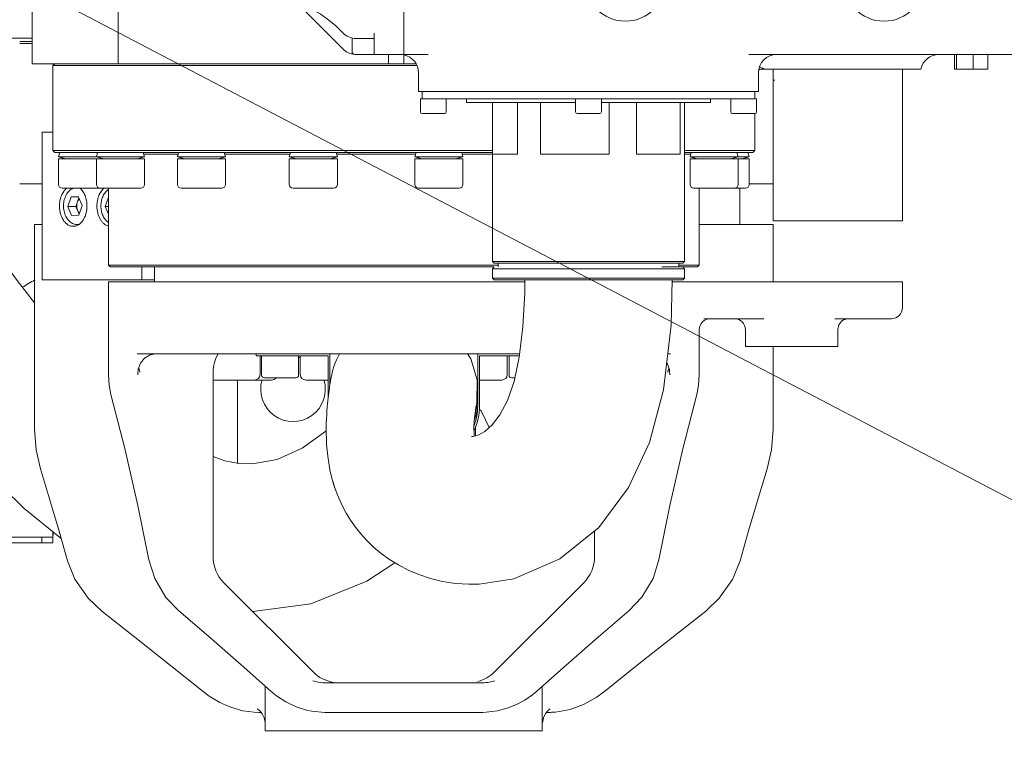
# Model space of a CAD drawing. Header units: millimetres. Extents: x -4455 to 4455, y -3150 to 3150.
# Tile 17 of 22: x 2368 to 2634, y 283 to 484. Entities that reach past the tile are written whole.
import ezdxf

# ---------------------------------------------------------------- set-up
doc = ezdxf.new("R2010")
doc.units = ezdxf.units.MM
doc.layers.get('0').update_dxf_attribs({"lineweight": 35})
for name, color, linetype, lineweight in [('02___PRT_ALL_AXES', 7, 'Continuous', 18), ('06___PRT_AL_SURFS', 7, 'Continuous', 18), ('尺寸线层', 7, 'Continuous', 18), ('粗实线层', 7, 'Continuous', 35)]:
    doc.layers.add(name, color=color, linetype=linetype, lineweight=lineweight)
doc.styles.add('标准', font='txt', dxfattribs={"width": 0.667})
doc.dimstyles.new('标准', dxfattribs={"dimscale": 30, "dimtxt": 3.5, "dimasz": 4, "dimexe": 2, "dimexo": 0, "dimtad": 1, "dimdsep": 46, "dimtxsty": '标准', "dimblk": '_CAXARROW', "dimcen": 0, "dimdle": 6, "dimazin": 2, "dimtfac": 0.707107, "dimtdec": 3, "dimtmove": 2, "dimatfit": 3, "dimfxl": 0, "dimfrac": 2, "dimtolj": 1, "dimarcsym": 0})

# ---------------------------------------------------------------- blocks, each defined once
blk = doc.blocks.new('768697879')
at = {"color": 7, "linetype": 'Continuous'}
for p, q in [((69.38, 176.55), (69.38, -56.9)), ((92.64, -56.9), (92.64, 100.6)), ((170, -54.49), (170, 89.27)), ((153.54, -52.94), (141.46, -40.86)), ((69.38, -50), (47, -50)), ((153.29, -48.35), (153.46, -48.53)), ((153.46, -48.53), (153.46, -48.53)), ((156, -53.65), (156, -49.92)), ((157.07, -50.07), (162, -50.07)), ((162, -48.63), (162, -54.4)), ((156.75, -54.4), (176.56, -54.4)), ((165.81, -54.4), (165.81, -56.9)), ((170, -56.9), (170, -54.5)), ((350, -54.4), (263.44, -54.4)), ((319.11, -54.4), (319.11, -58.4)), ((319.63, -54.4), (319.63, -58.4)), ((324.19, -54.4), (324.19, -58.4)), ((328.15, -54.4), (328.15, -58.4)), ((69.38, -56.9), (173.27, -56.9)), ((75.5, -56.9), (75, -57.4)), ((173.52, -57.4), (75, -57.4)), ((267.09, -58.4), (267.25, -58.4)), ((267.25, -58.4), (310, -58.4)), ((270, -58.4), (270, -99.4)), ((328.15, -58.4), (319.11, -58.4)), ((174, -64.4), (174, -59.4)), ((266, -64.4), (266, -59.4)), ((305, -99.4), (305, -59.4)), ((270.44, -61.4), (270, -61.4)), ((174.5, -66.4), (175, -66.4)), ((174.5, -66.4), (174.5, -69.9)), ((181.5, -66.4), (181.5, -69.9)), ((216.5, -66.4), (216.5, -69.9)), ((218.4, -66.4), (221.6, -66.4)), ((223.5, -66.4), (223.5, -69.9)), ((258.5, -66.4), (258.5, -69.9)), ((265, -66.4), (265.5, -66.4)), ((265.5, -66.4), (265.5, -69.9)), ((194, -67.4), (194, -81.4)), ((200.8, -67.4), (200.8, -81.4)), ((207.04, -67.4), (207.04, -81.4)), ((225.58, -67.4), (225.58, -81.4)), ((233.04, -67.4), (233.04, -81.4)), ((244.78, -67.4), (244.78, -81.4)), ((181, -70.4), (175, -70.4)), ((223, -70.4), (217, -70.4)), ((265, -70.4), (259, -70.4)), ((194, -80.4), (75, -80.4)), ((75.5, -80.9), (75, -80.4)), ((194, -80.9), (75.5, -80.9)), ((76.84, -80.9), (76.52, -82.06)), ((99.78, -82.06), (76.52, -82.06)), ((78.5, -82.6), (76.52, -82.06)), ((76.52, -82.6), (99.78, -82.6)), ((76.52, -82.6), (76.52, -89.6)), ((87.1, -80.9), (86.78, -82.06)), ((88.76, -82.6), (86.78, -82.06)), ((86.78, -82.6), (86.78, -89.6)), ((87.54, -82.6), (88.15, -82.43)), ((97.8, -82.6), (99.78, -82.06)), ((99.46, -80.9), (99.78, -82.06)), ((99.6, -81.4), (108.9, -81.4)), ((99.78, -82.6), (99.78, -89.6)), ((109.04, -80.9), (108.72, -82.06)), ((121.72, -82.06), (108.72, -82.06)), ((110.7, -82.6), (108.72, -82.06)), ((108.72, -82.6), (121.72, -82.6)), ((108.72, -82.6), (108.72, -89.6)), ((119.74, -82.6), (121.72, -82.06)), ((121.4, -80.9), (121.72, -82.06)), ((121.54, -81.4), (139.18, -81.4)), ((121.72, -82.6), (121.72, -89.6)), ((139.32, -80.9), (139, -82.06)), ((152, -82.06), (139, -82.06)), ((140.98, -82.6), (139, -82.06)), ((139, -82.6), (152, -82.6)), ((139, -82.6), (139, -89.6)), ((150.02, -82.6), (152, -82.06)), ((151.68, -80.9), (152, -82.06)), ((151.82, -81.4), (173.19, -81.4)), ((152, -82.6), (152, -89.6)), ((173.33, -80.9), (173.01, -82.06)), ((186.01, -82.06), (173.01, -82.06)), ((174.99, -82.6), (173.01, -82.06)), ((173.01, -82.6), (186.01, -82.6)), ((173.01, -82.6), (173.01, -89.6)), ((184.03, -82.6), (186.01, -82.06)), ((185.69, -80.9), (186.01, -82.06)), ((185.83, -81.4), (194, -81.4)), ((186.01, -82.6), (186.01, -89.6)), ((200.8, -81.4), (194, -81.4)), ((225.58, -81.4), (207.04, -81.4)), ((244.78, -81.4), (233.04, -81.4)), ((265, -80.4), (246, -80.4)), ((264.5, -80.9), (246, -80.9)), ((246, -81.4), (247.68, -81.4)), ((247.82, -80.9), (247.5, -82.06)), ((263.48, -82.06), (247.5, -82.06)), ((249.48, -82.6), (247.5, -82.06)), ((247.5, -82.6), (263.48, -82.6)), ((247.5, -82.6), (247.5, -89.6)), ((258.52, -82.6), (260.5, -82.06)), ((260.18, -80.9), (260.5, -82.06)), ((260.5, -82.6), (260.5, -89.6)), ((261.5, -82.6), (263.48, -82.06)), ((263.16, -80.9), (263.48, -82.06)), ((263.48, -82.6), (263.48, -89.6)), ((264.5, -80.9), (265, -80.4)), ((98.78, -90.6), (77.52, -90.6)), ((120.72, -90.6), (109.72, -90.6)), ((151, -90.6), (140, -90.6)), ((185.01, -90.6), (174.01, -90.6)), ((262.48, -90.6), (248.5, -90.6)), ((78.99, -95.51), (79.9, -92.96)), ((79.9, -92.96), (81.85, -92.85)), ((79.9, -92.96), (81.89, -92.96)), ((82.01, -93.23), (81.2, -95.51)), ((82.89, -95.29), (81.85, -92.85)), ((89.12, -95.51), (90, -93.04)), ((78.99, -95.51), (81.2, -95.51)), ((78.99, -95.51), (80.03, -97.95)), ((81.2, -95.51), (82.07, -97.57)), ((82.89, -95.29), (81.98, -97.84)), ((89.12, -95.51), (90, -95.51)), ((89.12, -95.51), (90, -97.58)), ((81.98, -97.84), (80.03, -97.95)), ((70, -100.4), (72.05, -100.4)), ((70, -100.4), (70, -155.8)), ((82.02, -100.4), (81.49, -100.4)), ((250, -100.4), (270, -100.4)), ((305, -99.4), (270, -99.4)), ((270, -115.9), (270, -100.4)), ((195.5, -111.4), (90, -111.4)), ((90.5, -111.9), (90, -111.4)), ((194.5, -111.9), (90.5, -111.9)), ((194, -110.4), (246, -110.4)), ((194.5, -110.9), (194, -110.4)), ((194.5, -111.9), (194, -112.4)), ((194.5, -110.9), (245.5, -110.9)), ((195.5, -110.9), (195.5, -111.9)), ((245.5, -111.9), (239.88, -111.9)), ((244.5, -110.9), (244.5, -111.9)), ((250, -111.4), (244.5, -111.4)), ((245.5, -110.9), (246, -110.4)), ((249.5, -111.9), (245.5, -111.9)), ((245.5, -111.9), (246, -112.4)), ((249.5, -111.9), (250, -111.4)), ((246, -112.4), (194, -112.4)), ((90, -115.9), (202.75, -115.9)), ((90, -141.08), (90, -115.9)), ((194, -114.9), (246, -114.9)), ((194.5, -115.4), (194, -114.9)), ((194.5, -115.4), (245.5, -115.4)), ((242.68, -115.9), (305, -115.9)), ((245.5, -115.4), (246, -114.9)), ((305, -122.9), (305, -115.9)), ((267.5, -125.9), (251.22, -125.9)), ((302, -125.9), (286.69, -125.9)), ((287.5, -128.86), (287.81, -127.53)), ((287.81, -127.53), (288.63, -126.51)), ((288.63, -126.51), (288.66, -126.49)), ((250, -141.08), (250, -128.9)), ((262.5, -128.9), (262.5, -133.4)), ((287.5, -128.86), (287.5, -133.4)), ((201.37, -135.4), (97.79, -135.4)), ((99.82, -136.57), (101.32, -135.7)), ((101.32, -135.7), (102.9, -135.42)), ((130, -135.4), (130, -135.9)), ((149.5, -135.9), (130, -135.9)), ((131.07, -135.9), (131.07, -141)), ((131.5, -135.9), (131.5, -141.15)), ((141.5, -135.9), (141.5, -141.15)), ((141.98, -135.9), (141.98, -141)), ((149.5, -147.43), (149.5, -135.9)), ((201.31, -135.9), (190.5, -135.9)), ((190.5, -135.9), (190.5, -149.54)), ((198.02, -135.9), (198.02, -141)), ((198.5, -135.9), (198.5, -141.15)), ((242.21, -135.4), (241.47, -135.4)), ((287.5, -133.4), (262.5, -133.4)), ((270, -155.8), (270, -133.4)), ((98.7, -137.89), (99.82, -136.57)), ((241.19, -137.78), (241.33, -137.95)), ((98, -141.06), (98, -141.08)), ((98.04, -140), (98.05, -139.99)), ((98.22, -139.1), (98.23, -139.17)), ((98.22, -139.1), (98.23, -139.17)), ((118.37, -190.26), (118.37, -140.4)), ((241.95, -139.99), (241.96, -140)), ((241.95, -139.99), (242, -141.07)), ((242, -141.08), (242, -141.06)), ((134.2, -142.5), (118.37, -142.5)), ((125, -142.5), (125, -165)), ((140.75, -141.9), (132.25, -141.9)), ((149.5, -142.5), (143.48, -142.5)), ((150.2, -142.5), (150, -142.5)), ((150.25, -142.23), (150.18, -142.63)), ((150.31, -141.89), (150.25, -142.23)), ((190, -142.5), (189.85, -142.5)), ((196.52, -142.5), (190.5, -142.5)), ((200.06, -141.9), (199.25, -141.9)), ((90.71, -146.37), (90.71, -146.37)), ((245.5, -161.09), (249.29, -146.37)), ((249.29, -146.37), (249.29, -146.37)), ((189.57, -151.54), (189.61, -150.73)), ((189.82, -149.73), (189.59, -149.5)), ((190.95, -150.85), (190.44, -150.34)), ((193.08, -155.37), (190.95, -150.85)), ((70, -155.79), (70.44, -161.36)), ((189.02, -157.16), (189, -155.33)), ((189.07, -157.7), (189.02, -157.16)), ((189.41, -156.75), (189.42, -155.58)), ((189.41, -157.62), (189.41, -156.75)), ((189.42, -155.58), (189.43, -155.08)), ((188.69, -157.75), (188.28, -157.73)), ((70.44, -161.36), (71.64, -166.52)), ((129.05, -165.18), (125.17, -165.02)), ((71.64, -166.52), (71.64, -166.52)), ((268.36, -166.52), (268.36, -166.52)), ((75, -183.57), (75, -185)), ((76.67, -183.4), (78.94, -191.42)), ((221.63, -190.26), (221.63, -183.28)), ((78.94, -191.42), (78.94, -191.42)), ((100.97, -191.17), (100.97, -191.17)), ((237.48, -196.15), (239.03, -191.17)), ((239.03, -191.17), (239.03, -191.17)), ((261.06, -191.42), (261.06, -191.42)), ((145.44, -221.47), (121.3, -197.33)), ((194.56, -221.47), (218.7, -197.33)), ((84.51, -201.46), (88.26, -205)), ((230.93, -204.91), (222.75, -211.97)), ((242.89, -211.97), (251.74, -204.99)), ((115.63, -226.76), (106.85, -219.72)), ((125.95, -219.56), (133.99, -226.67)), ((132.5, -225.34), (132.5, -237.4)), ((191.26, -224.4), (148.74, -224.4)), ((207.5, -237.4), (207.5, -225.34)), ((115.63, -226.76), (117.34, -228.03)), ((117.34, -228.03), (120.15, -229.7)), ((133.99, -226.67), (135.56, -227.94)), ((202.77, -229.08), (204.85, -227.63)), ((204.85, -227.63), (206.01, -226.66)), ((120.15, -229.7), (121.8, -230.48)), ((121.8, -230.48), (121.8, -230.48)), ((129.5, -232.36), (130.78, -232.4)), ((131.36, -232.4), (130.78, -232.4)), ((130.78, -232.4), (130.78, -232.4)), ((148.61, -232.4), (145.11, -232.1)), ((148.61, -232.4), (191.39, -232.4)), ((192.31, -232.38), (191.39, -232.4)), ((209.22, -232.4), (208.64, -232.4)), ((132.5, -237.4), (207.5, -237.4))]:
    blk.add_line(p, q, dxfattribs=at)
for points in [[(144.26, -41.88), (145.54, -42.45), (147.32, -43.45), (149.34, -44.85), (151.46, -46.6), (153.29, -48.35)], [(266.14, -58.49), (266.21, -58.48), (266.39, -58.46)], [(266.39, -58.46), (266.57, -58.44), (266.74, -58.42), (266.92, -58.41), (267.09, -58.4)], [(70, -121.56), (65.3, -115.59), (59.53, -107.76), (54.27, -100.17), (49.47, -92.84), (47.73, -90)], [(3.08, -92.76), (8.22, -101.94), (13.96, -111.5), (20.39, -121.46), (27.58, -131.85), (35.66, -142.66), (44.8, -153.92), (55.23, -165.56), (67.19, -177.29), (77.23, -185.36)], [(202.76, -115.4), (202.73, -118.87), (202.24, -128.09), (201.26, -136.33), (199.84, -142.92), (198.04, -148.02), (196.02, -151.86), (193.93, -154.61), (191.89, -156.44), (190.32, -157.34), (189.17, -157.69), (188.69, -157.75)], [(190.37, -197.71), (199.76, -196.28), (212.26, -190.9), (222.76, -182.35), (230.84, -171.58), (236.53, -159.42), (240.33, -145.17), (242.37, -127.6), (242.69, -115.4)], [(288.63, -126.51), (288.71, -126.45), (288.81, -126.38), (288.95, -126.29), (289.11, -126.2), (289.29, -126.12), (289.49, -126.04), (289.71, -125.98), (289.92, -125.94), (290.14, -125.91), (290.36, -125.9), (290.38, -125.9)], [(288.69, -126.47), (288.73, -126.44), (288.77, -126.4), (288.83, -126.37), (288.9, -126.32), (288.97, -126.28), (289.06, -126.23), (289.16, -126.18), (289.27, -126.13), (289.4, -126.08), (289.53, -126.03), (289.68, -125.99), (289.83, -125.95), (289.99, -125.93), (290.15, -125.91), (290.33, -125.9), (290.38, -125.9)], [(152.6, -135.4), (152.6, -135.4), (151.78, -137.03), (151.16, -138.58), (150.72, -139.99), (150.47, -141.05), (150.34, -141.68), (150.28, -142.07), (150.26, -142.2)], [(189.78, -148.35), (189.85, -142.47), (188.16, -136.74), (187.26, -135.4)], [(98.04, -140), (98.11, -139.52), (98.7, -137.89)], [(241.33, -137.95), (241.91, -139.6), (241.96, -140)], [(90, -141.07), (90.2, -143.91), (90.71, -146.37)], [(98, -141.07), (98.02, -140.34), (98.05, -139.99)], [(249.29, -146.37), (249.8, -143.87), (250, -141.07)], [(150.18, -142.63), (150.12, -142.96), (150.06, -143.35), (149.99, -143.79), (149.92, -144.27), (149.84, -144.8), (149.76, -145.36), (149.68, -145.96), (149.6, -146.62), (149.51, -147.33), (149.43, -148.1)], [(90.71, -146.37), (94.49, -161.03), (98, -176.4), (100.97, -191.17)], [(149.43, -148.1), (149.34, -148.93), (149.26, -149.84), (149.18, -150.81), (149.12, -151.86), (149.06, -152.99), (149.02, -154.2), (148.99, -155.48), (149, -156.84), (149.03, -158.29), (149.11, -159.82), (149.23, -161.44), (149.41, -163.13), (149.66, -164.89), (150, -166.74), (150.44, -168.66), (151, -170.66), (151.68, -172.67), (152.48, -174.66), (153.39, -176.62), (154.43, -178.55), (155.6, -180.44), (156.91, -182.31), (158.37, -184.14), (160, -185.93), (161.82, -187.69), (163.84, -189.39), (166.08, -191.01), (168.53, -192.53), (171.2, -193.92), (174.09, -195.14), (177.19, -196.17), (180.47, -196.96), (183.95, -197.5), (187.6, -197.74), (190.36, -197.72)], [(189.39, -150.79), (189.54, -149.81), (189.64, -149.17), (189.75, -148.57), (189.78, -148.35)], [(189.61, -150.73), (189.66, -150), (189.71, -149.36), (189.75, -148.81), (189.79, -148.37), (189.82, -148.12)], [(189, -155.33), (189.09, -153.54), (189.24, -152.01), (189.39, -150.79)], [(189.49, -153.2), (189.52, -152.43), (189.57, -151.54)], [(149, -156.22), (148.87, -156.33), (142.49, -160.89), (135.73, -164), (129.05, -165.18)], [(268.36, -166.52), (269.55, -161.41), (270, -155.79)], [(239.03, -191.17), (241.98, -176.46), (245.5, -161.09)], [(125.37, -165.04), (121.54, -164.36), (118.37, -163.21)], [(71.64, -166.52), (74.09, -174.59), (76.67, -183.4)], [(261.06, -191.42), (263.35, -183.33), (265.93, -174.52), (268.36, -166.52)], [(150.58, -169.18), (150.64, -169.42), (150.92, -170.41)], [(150.92, -170.41), (151.27, -171.49), (151.35, -171.72)], [(78.94, -191.42), (80.96, -196.39), (84.51, -201.46)], [(100.97, -191.17), (102.55, -196.22), (105.61, -201.29), (109.07, -204.91)], [(251.74, -204.99), (255.42, -201.54), (259, -196.47), (261.06, -191.42)], [(129.11, -205.14), (144.8, -203.02), (160.03, -196.92), (167.57, -191.94)], [(230.93, -204.91), (234.43, -201.23), (237.48, -196.15)], [(88.26, -205), (97.18, -212.03), (106.85, -219.72)], [(109.07, -204.91), (117.19, -211.91), (125.95, -219.56)], [(206.01, -226.66), (213.99, -219.61), (222.75, -211.97)], [(224.37, -226.76), (233.22, -219.66), (242.89, -211.97)], [(135.56, -227.94), (138.07, -229.57), (140.85, -230.9), (143.94, -231.86), (145.12, -232.1)], [(192.3, -232.38), (195.33, -232.02), (198.01, -231.31), (200.5, -230.31), (202.77, -229.08)], [(210.21, -232.38), (211.11, -232.31), (215, -231.6), (218.67, -230.27), (222.07, -228.42), (224.37, -226.76)], [(121.8, -230.48), (123.41, -231.11), (126.44, -231.95), (129.5, -232.36)], [(130.32, -231.44), (130.29, -231.43), (130.48, -231.55)], [(130.48, -231.55), (131.02, -231.99), (131.69, -232.8)], [(208.38, -232.7), (209.06, -231.91), (209.51, -231.55), (209.65, -231.46)], [(131.69, -232.8), (132.21, -233.85), (132.49, -235.15), (132.49, -235.28)], [(207.51, -235.27), (207.78, -233.87), (208.38, -232.7)]]:
    blk.add_lwpolyline(points, dxfattribs=at)
for centre, radius, start, end in [((230, -34.4), 11, 180, 360), ((300, -34.4), 11, 180, 360), ((157.07, -49.4), 5, 225, 266.3419), ((156.75, -53.65), 0.75, 180, 270), ((169, -59.4), 5, 0, 78.463), ((271, -59.4), 5, 90, 180), ((314.9, -59.4), 5, 90, 168.463), ((264.81, -65.28), 7.5, 70.0043, 70.4513), ((310, -59.4), 5, 168.3502, 180), ((175, -69.9), 0.5, 180, 270), ((181, -69.9), 0.5, 270, 0), ((217, -69.9), 0.5, 180, 270), ((223, -69.9), 0.5, 270, 360), ((259, -69.9), 0.5, 180, 270), ((265, -69.9), 0.5, 270, 0), ((77.52, -89.6), 1, 180, 270), ((81.55, -93.32), 2.93, 111.5606, 112.3971), ((87.78, -89.6), 1, 180, 270), ((98.78, -89.6), 1, 270, 0), ((109.72, -89.6), 1, 180, 270), ((120.72, -89.6), 1, 270, 0), ((140, -89.6), 1, 180, 270), ((151, -89.6), 1, 270, 360), ((174.01, -89.6), 1, 180, 270), ((185.01, -89.6), 1, 270, 360), ((248.5, -89.6), 1, 180, 270), ((259.5, -89.6), 1, 270, 0), ((262.48, -89.6), 1, 270, 0), ((0, 0), 135, 299.5837, 301.303), ((302, -122.9), 3, 270, 0), ((253, -128.9), 3, 90, 180), ((259.5, -128.9), 3, 0, 90), ((128.37, -140.4), 10, 149.6683, 180), ((140, -145), 8.75, 76.805, 79.9681), ((109.41, -136.77), 11.43, 192.0952, 195.7899), ((109.89, -136.64), 11.93, 195.7692, 198.3597), ((129.57, -141), 1.5, 270, 0), ((132.25, -141.15), 0.75, 180, 270), ((140.75, -141.15), 0.75, 270, 0), ((143.48, -141), 1.5, 180, 270), ((196.52, -141), 1.5, 270, 0), ((199.25, -141.15), 0.75, 180, 270), ((231.04, -136.88), 10.97, 347.847, 348.28), ((140, -145), 8.75, 163.2231, 16.7752), ((134.2, -141), 1.5, 270, 322.7574), ((175, -149.54), 15.5, 334.8534, 0), ((85, -185), 10, 172.512, 180), ((128.37, -190.26), 10, 180, 225), ((211.63, -190.26), 10, 315, 0), ((152.52, -214.4), 10, 225, 261.073), ((187.48, -214.4), 10, 285, 315), ((209.21, -211.68), 20.72, 270.0082, 271.2801), ((209.21, -211.71), 20.69, 271.2806, 272.7552)]:
    blk.add_arc(centre, radius, start, end, dxfattribs=at)
for points, knots in [([(157.07, -50.07), (156.4, -50.07), (155.06, -49.8), (153.93, -49.01), (153.46, -48.53)], [0, 0, 0, 0, 574.614934, 1149.215853, 1149.215853, 1149.215853, 1149.215853]), ([(267.09, -58.13), (266.88, -58.06), (266.6, -57.96), (266.32, -57.86), (266.25, -57.84)], [0, 0, 0, 0, 1405.59663, 1868.856018, 1868.856018, 1868.856018, 1868.856018]), ([(79.45, -91.26), (79.59, -91.12), (79.9, -90.87), (80.25, -90.69), (80.43, -90.61)], [0, 0, 0, 0, 466.892314, 921.373144, 921.373144, 921.373144, 921.373144]), ([(81.49, -100.4), (81.28, -100.4), (80.87, -100.35), (80.28, -100.14), (79.73, -99.81), (79.24, -99.36), (78.82, -98.82), (78.46, -98.2), (78.19, -97.52), (77.99, -96.79), (77.88, -96.02), (77.86, -95.24), (77.92, -94.47), (78.06, -93.71), (78.29, -93), (78.6, -92.34), (78.98, -91.75), (79.28, -91.41), (79.45, -91.26)], [0, 0, 0, 0, 328.362392, 660.463273, 1000.057551, 1350.718283, 1715.069952, 2094.214594, 2487.513214, 2892.689589, 3306.170382, 3723.507254, 4139.862079, 4550.497375, 4951.257076, 5339.045697, 5712.207375, 6070.821294, 6070.821294, 6070.821294, 6070.821294]), ([(90, -99.88), (89.85, -99.78), (89.57, -99.55), (89.19, -99.14), (88.86, -98.67), (88.48, -97.97), (88.14, -96.98), (87.97, -95.72), (88.03, -94.44), (88.27, -93.41), (88.58, -92.65), (88.86, -92.13), (89.19, -91.66), (89.45, -91.38), (89.58, -91.26)], [0, 0, 0, 0, 269.383729, 546.992873, 833.838439, 1130.195105, 1747.937966, 2389.420792, 3035.979537, 3667.551268, 3972.886464, 4269.171496, 4556.000724, 4833.534663, 4833.534663, 4833.534663, 4833.534663]), ([(89.58, -91.26), (89.61, -91.22), (89.75, -91.11), (89.89, -91), (90, -90.92)], [0, 0, 0, 0, 246.426754, 975.224369, 975.224369, 975.224369, 975.224369]), ([(81.72, -96.73), (81.64, -96.54), (81.51, -96.13), (81.44, -95.5), (81.48, -94.85), (81.58, -94.43), (81.65, -94.23)], [0, 0, 0, 0, 412.167713, 842.024021, 1274.231548, 1693.064146, 1693.064146, 1693.064146, 1693.064146]), ([(81.65, -94.23), (81.68, -94.16), (81.79, -93.88), (81.95, -93.61), (82.1, -93.44)], [0, 0, 0, 0, 249.718985, 948.262173, 948.262173, 948.262173, 948.262173]), ([(82.13, -97.4), (82.09, -97.35), (81.93, -97.15), (81.8, -96.92), (81.72, -96.73)], [0, 0, 0, 0, 230.091682, 966.942626, 966.942626, 966.942626, 966.942626]), ([(241.43, -140.4), (241.46, -140.3), (241.59, -139.9), (241.7, -139.49), (241.76, -139.18)], [0, 0, 0, 0, 527.739419, 2082.228005, 2082.228005, 2082.228005, 2082.228005]), ([(145.33, -223.84), (145.58, -223.92), (146.69, -224.24), (147.85, -224.4), (148.74, -224.4)], [0, 0, 0, 0, 463.622026, 2013.389015, 2013.389015, 2013.389015, 2013.389015]), ([(191.26, -224.4), (191.57, -224.4), (192.72, -224.35), (193.87, -224.1), (194.67, -223.83)], [0, 0, 0, 0, 600.726552, 2249.284478, 2249.284478, 2249.284478, 2249.284478])]:
    blk.add_open_spline(points, degree=3, knots=knots, dxfattribs=at)
for points in [[(267.32, -58.21), (267.24, -58.18), (267.17, -58.16), (267.09, -58.13)], [(267.79, -58.4), (267.65, -58.34), (267.52, -58.28), (267.37, -58.23)]]:
    blk.add_open_spline(points, degree=3, dxfattribs=at)
at = {"layer": '02___PRT_ALL_AXES', "color": 7, "linetype": 'Continuous'}
for p, q in [((69.38, -50.9), (66, -50.9)), ((69.38, -51.4), (66, -51.4)), ((75, -80.4), (75, -57.4)), ((266, -64.4), (174, -64.4)), ((175, -66.4), (175, -64.4)), ((175.14, -66.4), (218.4, -66.4)), ((187, -67.4), (187, -66.4)), ((221.6, -66.4), (264.86, -66.4)), ((253, -67.4), (253, -66.4)), ((265, -66.4), (265, -64.4)), ((216.5, -67.4), (187, -67.4)), ((194, -67.4), (194, -110.4)), ((223.5, -67.4), (253, -67.4)), ((246, -67.4), (246, -110.4)), ((265, -80.4), (265, -70.4)), ((75, -75.4), (72.05, -75.4)), ((72.05, -75.4), (72.05, -115.4)), ((72.05, -89.4), (66, -89.4)), ((90, -111.4), (90, -90.6)), ((250, -111.4), (250, -90.6)), ((261, -100.4), (261, -90.6)), ((263.48, -89.4), (270, -89.4)), ((99.07, -115.4), (99.07, -111.9)), ((102.5, -115.9), (102.5, -111.9)), ((194, -112.4), (194, -114.9)), ((246, -112.4), (246, -114.9)), ((72.05, -115.4), (102.5, -115.4)), ((75, -185), (-75, -185)), ((75, -186.5), (-75, -186.5)), ((72, -185), (72, -186.5)), ((75, -185), (75, -186.5))]:
    blk.add_line(p, q, dxfattribs=at)
for points, knots in [([(78.7, -90.59), (78.39, -90.83), (77.99, -91.29), (77.56, -92), (77.18, -92.82), (76.86, -93.96), (76.78, -94.92), (76.78, -95.4)], [0, 0, 0, 0, 424.306622, 653.853922, 893.816264, 1398.262777, 1922.374659, 1922.374659, 1922.374659, 1922.374659]), ([(84.21, -95.4), (84.21, -94.92), (84.13, -93.96), (83.81, -92.82), (83.43, -92), (83, -91.29), (82.59, -90.83), (82.29, -90.59)], [0, 0, 0, 0, 545.18824, 1069.920297, 1319.532357, 1558.310551, 1999.680015, 1999.680015, 1999.680015, 1999.680015]), ([(88.83, -90.59), (88.53, -90.83), (88.12, -91.29), (87.69, -92), (87.31, -92.82), (87, -93.96), (86.91, -94.92), (86.91, -95.4)], [0, 0, 0, 0, 449.603217, 692.835821, 947.104398, 1481.625339, 2036.984073, 2036.984073, 2036.984073, 2036.984073]), ([(76.78, -95.4), (76.78, -95.76), (76.82, -96.47), (77.03, -97.5), (77.37, -98.45), (77.83, -99.29), (78.39, -99.98), (78.94, -100.42), (79.41, -100.67), (79.76, -100.8), (80.13, -100.88), (80.37, -100.9), (80.49, -100.9)], [0, 0, 0, 0, 572.829535, 1133.824895, 1672.348605, 2179.972029, 2651.888851, 3088.224383, 3295.1739, 3496.120964, 3692.832748, 3887.34674, 3887.34674, 3887.34674, 3887.34674]), ([(80.49, -100.9), (80.62, -100.9), (80.86, -100.88), (81.22, -100.8), (81.58, -100.67), (82.05, -100.42), (82.6, -99.98), (83.16, -99.29), (83.62, -98.45), (83.95, -97.5), (84.16, -96.47), (84.21, -95.76), (84.21, -95.4)], [0, 0, 0, 0, 200.80296, 403.87477, 611.318795, 824.959341, 1275.402342, 1762.577036, 2286.612788, 2842.547883, 3421.681176, 4013.031264, 4013.031264, 4013.031264, 4013.031264]), ([(86.91, -95.4), (86.91, -96.03), (87.02, -96.98), (87.39, -98.15), (87.76, -98.94), (88.22, -99.62), (88.75, -100.18), (89.34, -100.59), (89.78, -100.76), (90, -100.82)], [0, 0, 0, 0, 821.515858, 1216.469427, 1593.03251, 1947.532357, 2278.546164, 2587.492989, 2879.072303, 2879.072303, 2879.072303, 2879.072303])]:
    blk.add_open_spline(points, degree=3, knots=knots, dxfattribs=at)
at = {"layer": '06___PRT_AL_SURFS', "color": 7, "linetype": 'Continuous'}
for p, q in [((150, -143.72), (150, -135.4)), ((190, -135.4), (190, -149.54))]:
    blk.add_line(p, q, dxfattribs=at)
blk.add_arc((175, -149.54), 15, 339.3593, 0, dxfattribs=at)
blk = doc.blocks.new('*X16')
at = {"layer": '尺寸线层', "linetype": 'Continuous', "transparency": 16777216}
for points in [[(966.07, 1227.2), (1079.37, 1184.91), (1065.48, 1158.32)], [(3637.57, -169), (3538.17, -100.12), (3524.27, -126.71)]]:
    blk.add_hatch(color=0, dxfattribs=at).paths.add_polyline_path(points, flags=0)
at = {"layer": '尺寸线层', "color": 0, "linetype": 'Continuous', "transparency": 16777216}
blk.add_line((621.24, 1407.41), (3637.57, -169), dxfattribs=at)
at = {"layer": '尺寸线层', "color": 0, "transparency": 16777216, "insert": (787.71, 1404.87), "char_height": 105, "width": 594.8573, "attachment_point": 5, "rotation": 332.4073, "line_spacing_factor": 1.15057, "style": '标准'}
blk.add_mtext('\\T1.1;%%C3730', dxfattribs=at)
blk = doc.blocks.new('_CAXARROW')
blk.add_hatch(color=0).paths.add_polyline_path([(0, 0), (-1, 0.125), (-1, -0.125)], flags=0)

msp = doc.modelspace()

# ---------------------------------------------------------------- linework, layer by layer
at = {"layer": '粗实线层', "color": 9}
msp.add_circle((2301.823, 529.1), 559, dxfattribs=at)
msp.add_arc((2301.823, 529.1), 1507.173, 195, 165, dxfattribs=at)

# ---------------------------------------------------------------- block references
at = {"layer": '尺寸线层'}
msp.add_blockref('768697879', (2301.823, 529.1), dxfattribs=at)

# ---------------------------------------------------------------- dimensions: what is measured, and where the dimension line sits
dim = msp.add_diameter_dim_2p(p1=(3637.574, -168.997), p2=(966.071, 1227.196), text='%%C3730', dimstyle='标准', override={"dimsah": 1, "dimtfac": 1, "dimtfill": 1, "dimtzin": 8}, dxfattribs=at)
dim.commit()
dim.dimension.update_dxf_attribs({"geometry": '*X16', "text_midpoint": (753.038, 1338.533), "dimtype": 163})

doc.saveas('drawing.dxf')
